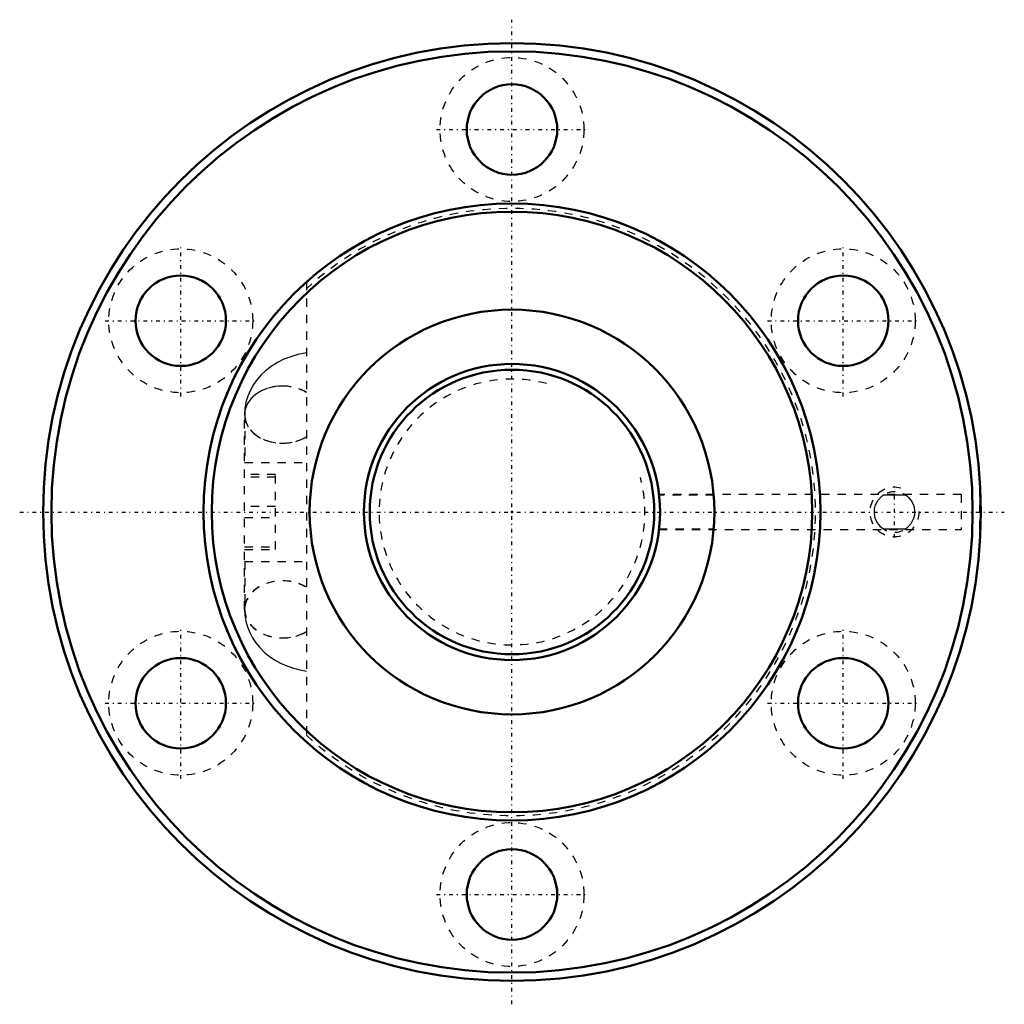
# Model space of a CAD drawing. Header units: millimetres. Extents: x -60 to 60, y -60 to 60.
import ezdxf

# ---------------------------------------------------------------- set-up
doc = ezdxf.new("R2010")
doc.units = ezdxf.units.MM
doc.linetypes.add('Center', pattern=[1.5, 0.45, -0.5, 0.05, -0.5])
doc.linetypes.add('Dashed', pattern=[2, 1, -1])
for name, color, linetype, lineweight in [('2d ConnectionPoints', 7, 'Continuous', 50), ('AM_0', 7, 'Continuous', 50), ('AM_5', 3, 'Continuous', 25), ('AM_7', 7, 'Center', 25), ('AM_9', 6, 'Dashed', 25)]:
    doc.layers.add(name, color=color, linetype=linetype, lineweight=lineweight)

# ---------------------------------------------------------------- blocks, each defined once
blk = doc.blocks.new('1_BIF3620V_3RR_Nut_0_in_BIF3620V_3RRG0_142LC0_000_2')
at = {"layer": 'AM_0'}
for p, q in [((57, 2.12), (56.96, 2.12)), ((56.96, -2.12), (56.96, -2.12))]:
    blk.add_line(p, q, dxfattribs=at)
for centre, radius in [((0, 0), 57), ((0, 0), 56), ((0, 46.5), 5.5), ((0, 0), 37.5), ((0, 0), 36.5), ((-40.27, 23.25), 5.5), ((40.27, 23.25), 5.5), ((0, 0), 24.6), ((-40.27, -23.25), 5.5), ((40.27, -23.25), 5.5), ((0, -46.5), 5.5)]:
    blk.add_circle(centre, radius, dxfattribs=at)
at = {"layer": 'AM_5', "linetype": 'Dashed'}
blk.add_arc((46.5, 0), 3, 75, 15, dxfattribs=at)
at = {"layer": 'AM_7'}
for p, q in [((0, -59.85), (0, 59.85)), ((-9.19, 46.5), (9.19, 46.5)), ((-40.27, 14.06), (-40.27, 32.44)), ((40.27, 14.06), (40.27, 32.44)), ((-49.46, 23.25), (-31.08, 23.25)), ((31.08, 23.25), (49.46, 23.25)), ((46.5, -3.15), (46.5, 3.15)), ((-59.85, 0), (59.85, 0)), ((-40.27, -32.44), (-40.27, -14.06)), ((40.27, -32.44), (40.27, -14.06)), ((-49.46, -23.25), (-31.08, -23.25)), ((31.08, -23.25), (49.46, -23.25)), ((-9.19, -46.5), (9.19, -46.5))]:
    blk.add_line(p, q, dxfattribs=at)
at = {"layer": 'AM_9'}
for p, q in [((-25, 27.95), (-25, -27.95)), ((-32.5, -11.84), (-32.5, 11.84)), ((-32.49, 11.84), (-32.49, 6)), ((-32.5, 6), (-25, 6)), ((-28.75, 4.55), (-32.5, 4.55)), ((-28.75, 4.25), (-32.5, 4.25)), ((-28.75, -4.55), (-28.75, 4.55)), ((17.88, 2.05), (17.87, 2.12)), ((54.59, 2.12), (17.88, 2.12)), ((24.51, 2.05), (17.88, 2.05)), ((54.59, 2.12), (54.59, -2.12)), ((56.89, -2.12), (56.89, 2.12)), ((56.96, 2.12), (56.89, 2.12)), ((-28.75, 0.67), (-32.5, 0.67)), ((-32.5, -0.67), (-28.75, -0.67)), ((17.87, -2.12), (17.88, -2.05)), ((17.88, -2.05), (24.51, -2.05)), ((17.88, -2.12), (54.59, -2.12)), ((24.51, -2.05), (24.54, -1.76)), ((56.89, -2.12), (56.96, -2.12)), ((-32.5, -4.25), (-28.75, -4.25)), ((-32.5, -4.55), (-28.75, -4.55)), ((-32.5, -6), (-25, -6)), ((-32.49, -6), (-32.49, -11.84))]:
    blk.add_line(p, q, dxfattribs=at)
for points in [[(-25, 19.34), (-25.18, 19.31), (-26.05, 19.13), (-26.9, 18.88), (-27.72, 18.56), (-28.52, 18.17), (-29.26, 17.7), (-29.95, 17.18), (-30.5, 16.66), (-30.99, 16.1), (-31.42, 15.5), (-31.81, 14.81), (-32.12, 14.09), (-32.34, 13.35), (-32.47, 12.61), (-32.51, 11.84)], [(24.6, -0.04), (24.6, 0.09), (24.59, 0.78), (24.56, 1.39), (24.53, 1.84), (24.51, 2.05)], [(45.17, -2.07), (45, -1.95), (44.8, -1.77), (44.41, -1.29), (44.16, -0.74), (44.05, -0.19), (44.07, 0.38), (44.21, 0.88), (44.51, 1.44), (44.97, 1.92), (45.17, 2.07)], [(45.17, 2.07), (45.89, 2.1), (46.66, 2.1), (47.25, 2.09), (47.83, 2.07)], [(47.83, 2.07), (48, 1.95), (48.2, 1.77), (48.59, 1.29), (48.84, 0.74), (48.95, 0.19), (48.93, -0.38), (48.79, -0.88), (48.49, -1.44), (48.03, -1.92), (47.83, -2.07)], [(47.83, -2.07), (47.11, -2.1), (46.34, -2.1), (45.75, -2.09), (45.17, -2.07)], [(-32.51, -11.84), (-32.47, -12.54), (-32.35, -13.27), (-32.16, -13.97), (-31.89, -14.64), (-31.55, -15.29), (-31.14, -15.9), (-30.67, -16.48), (-30.13, -17.02), (-29.53, -17.51), (-28.87, -17.96), (-28.15, -18.36), (-27.39, -18.7), (-26.58, -18.98), (-25.74, -19.2), (-25, -19.34)]]:
    blk.add_lwpolyline(points, dxfattribs=at)
for centre in [(0, 46.5), (-40.27, 23.25), (40.27, 23.25), (-40.27, -23.25), (40.27, -23.25), (0, -46.5)]:
    blk.add_circle(centre, 8.75, dxfattribs=at)
for centre, radius, start, end in [((0, 0), 36.9, 227.3509, 132.6491), ((46.5, 0), 2.46, 41.7597, 132.0801), ((46.5, 0), 2.46, 223.9743, 310.051)]:
    blk.add_arc(centre, radius, start, end, dxfattribs=at)
for centre, major_axis, start_param, end_param in [((-27.91, 11.84), (-4.6, 0), 4.027472, 8.538899), ((-27.9, 11.84), (4.6, 0), 1.571883, 3.141593), ((-27.89, 11.84), (4.6, 0), 1.57297, 3.141593), ((-27.89, 11.84), (4.6, 0), 0.891481, 1.57297), ((-27.9, 11.84), (4.6, 0), 0.888683, 1.571883), ((-27.9, 11.84), (4.6, 0), 3.141593, 5.394502), ((-27.89, 11.84), (4.6, 0), 3.141593, 4.710215), ((-27.89, 11.84), (4.6, 0), 4.710215, 5.391705), ((-27.9, -11.84), (4.6, 0), 0.888683, 3.141593), ((-27.89, -11.84), (4.6, 0), 0.891481, 3.141593), ((-27.91, -11.84), (4.6, 0), 0.885879, 3.048308), ((-27.91, -11.84), (4.6, 0), 3.048308, 3.14206), ((-27.91, -11.84), (4.6, 0), 3.14206, 5.397306), ((-27.9, -11.84), (4.6, 0), 3.141593, 4.711302), ((-27.89, -11.84), (4.6, 0), 3.141593, 5.391705), ((-27.9, -11.84), (4.6, 0), 4.711302, 5.394502)]:
    blk.add_ellipse(centre, major_axis=major_axis, ratio=0.75471, start_param=start_param, end_param=end_param, dxfattribs=at)
blk = doc.blocks.new('2_BIF3620V_3RR000_Shaft_0_in_BIF3620V_3RRG0_142LC0_000_2')
at = {"layer": 'AM_0'}
for radius in [18, 17.3]:
    blk.add_circle((0, 0), radius, dxfattribs=at)
at = {"layer": 'AM_5', "linetype": 'Dashed'}
blk.add_arc((0, 0), 16.16, 75, 15, dxfattribs=at)

msp = doc.modelspace()

# ---------------------------------------------------------------- linework, layer by layer
at = {"layer": '2d ConnectionPoints'}
msp.add_point((0, 0), dxfattribs=at)
msp.add_point((0, 0), dxfattribs=at)

# ---------------------------------------------------------------- block references
for name in ['1_BIF3620V_3RR_Nut_0_in_BIF3620V_3RRG0_142LC0_000_2', '2_BIF3620V_3RR000_Shaft_0_in_BIF3620V_3RRG0_142LC0_000_2']:
    msp.add_blockref(name, (0, 0))

doc.saveas('drawing.dxf')
